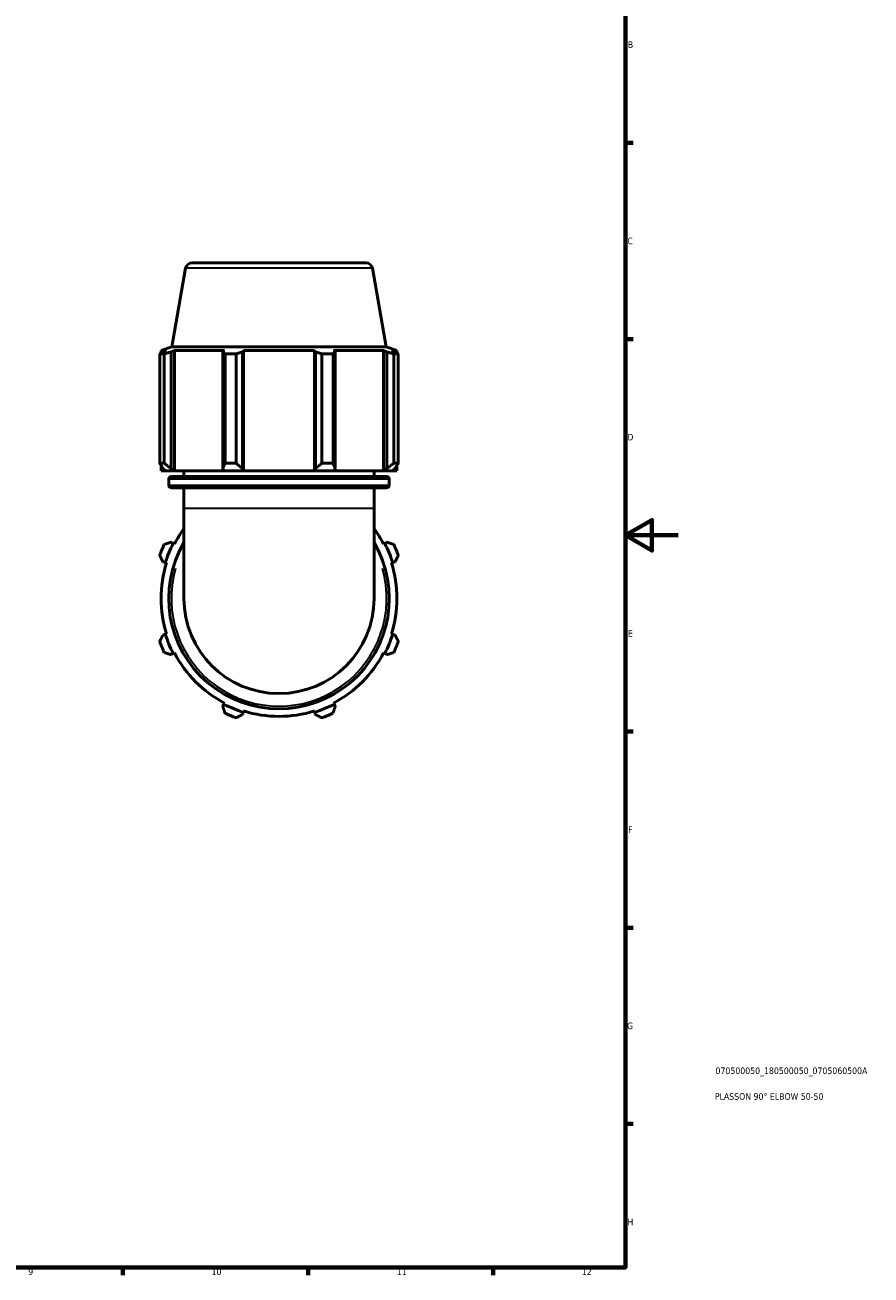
# Model space of a CAD drawing. Header units: millimetres. Extents: x 0 to 914, y 0 to 980.
# Tile 3 of 6: x 594 to 914, y 17 to 490. Entities that reach past the tile are written whole.
import ezdxf

# ---------------------------------------------------------------- set-up
doc = ezdxf.new("R2010")
doc.units = ezdxf.units.MM
for name, color, linetype, lineweight in [('Border (ISO)', 7, 'Continuous', 70), ('Title (ISO)', 7, 'Continuous', 50), ('Visible (ISO)', 7, 'Continuous', 50), ('Visible Narrow (ISO)', 7, 'Continuous', 35)]:
    doc.layers.add(name, color=color, linetype=linetype, lineweight=lineweight)
doc.styles.add('Note Text (ISO)', font='tahoma.ttf')

# ---------------------------------------------------------------- blocks, each defined once
blk = doc.blocks.new('Borders Default Border')
at = {"layer": 'Border (ISO)'}
for p, q in [((821, 445.5), (823.9, 445.5)), ((821, 371.25), (823.9, 371.25)), ((821, 222.75), (823.9, 222.75)), ((821, 148.5), (823.9, 148.5)), ((821, 74.25), (823.9, 74.25)), ((630.75, 20), (630.75, 17.1)), ((700.83, 20), (700.83, 17.1)), ((770.92, 20), (770.92, 17.1))]:
    blk.add_line(p, q, dxfattribs=at)
at = {"layer": 'Border (ISO)', "flags": 128}
for points in [[(20, 20), (20, 574), (821, 574), (821, 20), (20, 20)], [(841, 297), (821, 297), (831, 302.77), (831, 291.23), (821, 297)]]:
    blk.add_lwpolyline(points, dxfattribs=at)
at = {"layer": 'Border (ISO)', "color": 232, "true_color": 0xca0064, "char_height": 2.5, "attachment_point": 7, "style": 'Note Text (ISO)'}
for s, insert in [('B', (821.89, 481.37)), ('C', (821.73, 407.08)), ('D', (821.73, 332.88)), ('E', (821.94, 258.63)), ('F', (822, 184.38)), ('G', (821.61, 110.08)), ('H', (821.74, 35.88)), ('9', (594.88, 17.05)), ('10', (664.29, 17.05)), ('11', (734.37, 17.1)), ('12', (804.46, 17.1))]:
    blk.add_mtext(s, dxfattribs=dict(at, insert=insert))
blk = doc.blocks.new('Title Blocks ISO')
at = {"layer": 'Title (ISO)', "color": 232, "true_color": 0xca0064, "style": 'Note Text (ISO)'}
for tag, p in [('PART_NUMBER_001', (34.08, 73.13)), ('DESCRIPTION_001', (33.84, 63.4))]:
    blk.add_attdef(tag, p, '', height=2.5, dxfattribs=at)

msp = doc.modelspace()

# ---------------------------------------------------------------- linework, layer by layer
at = {"layer": 'Visible (ISO)'}
for p, q in [((654.458, 398.033), (649.224, 368.349)), ((656.92, 400.099), (722.724, 400.099)), ((725.186, 398.033), (730.42, 368.349)), ((644.658, 324.239), (644.658, 365.655)), ((646.393, 365.655), (644.658, 365.655)), ((649.224, 368.349), (645.182, 366.878)), ((647.248, 366.878), (645.182, 366.878)), ((645.182, 365.96), (645.182, 366.878)), ((647.248, 366.878), (645.875, 366.354)), ((646.393, 365.655), (646.393, 324.239)), ((648.949, 366.354), (650.226, 366.878)), ((648.949, 322.319), (648.949, 366.354)), ((730.42, 368.349), (649.224, 368.349)), ((669.21, 366.878), (650.226, 366.878)), ((650.226, 321.359), (650.226, 366.878)), ((669.21, 366.878), (668.545, 366.354)), ((668.545, 366.354), (668.545, 322.319)), ((669.379, 324.239), (669.379, 365.655)), ((673.569, 365.655), (669.379, 365.655)), ((673.569, 365.655), (673.569, 324.239)), ((675.966, 366.354), (676.399, 366.878)), ((675.966, 322.319), (675.966, 366.354)), ((703.246, 366.878), (676.399, 366.878)), ((676.399, 321.359), (676.399, 366.878)), ((703.246, 366.878), (703.679, 366.354)), ((703.246, 321.359), (703.246, 366.878)), ((703.679, 366.354), (703.679, 322.319)), ((706.075, 324.239), (706.075, 365.655)), ((710.266, 365.655), (706.075, 365.655)), ((710.266, 365.655), (710.266, 324.239)), ((711.099, 366.354), (710.435, 366.878)), ((729.418, 366.878), (710.435, 366.878)), ((711.099, 322.319), (711.099, 366.354)), ((729.418, 366.878), (730.696, 366.354)), ((729.418, 321.359), (729.418, 366.878)), ((730.42, 368.349), (734.462, 366.878)), ((730.696, 366.354), (730.696, 322.319)), ((733.769, 366.354), (732.396, 366.878)), ((734.462, 366.878), (732.396, 366.878)), ((733.251, 324.239), (733.251, 365.655)), ((734.987, 365.655), (733.251, 365.655)), ((734.462, 365.96), (734.462, 366.878)), ((734.987, 365.655), (734.987, 324.239)), ((644.658, 324.239), (646.393, 324.239)), ((645.182, 321.359), (645.182, 323.403)), ((645.875, 322.319), (646.79, 321.359)), ((649.8, 321.359), (648.949, 322.319)), ((668.545, 322.319), (668.988, 321.359)), ((669.379, 324.239), (673.569, 324.239)), ((676.254, 321.359), (675.966, 322.319)), ((703.679, 322.319), (703.39, 321.359)), ((706.075, 324.239), (710.266, 324.239)), ((710.656, 321.359), (711.099, 322.319)), ((730.696, 322.319), (729.844, 321.359)), ((732.854, 321.359), (733.769, 322.319)), ((733.251, 324.239), (734.987, 324.239)), ((734.462, 321.359), (734.462, 323.403)), ((645.182, 321.359), (646.79, 321.359)), ((649.8, 321.359), (646.79, 321.359)), ((648.062, 316.009), (648.062, 318.243)), ((649.062, 319.243), (730.582, 319.243)), ((650.226, 321.359), (649.8, 321.359)), ((650.226, 321.359), (668.988, 321.359)), ((653.822, 319.243), (653.822, 321.359)), ((676.254, 321.359), (668.988, 321.359)), ((676.399, 321.359), (676.254, 321.359)), ((676.399, 321.359), (703.246, 321.359)), ((703.39, 321.359), (703.246, 321.359)), ((710.656, 321.359), (703.39, 321.359)), ((710.656, 321.359), (729.418, 321.359)), ((725.822, 319.243), (725.822, 321.359)), ((729.844, 321.359), (729.418, 321.359)), ((732.854, 321.359), (729.844, 321.359)), ((731.582, 316.009), (731.582, 318.243)), ((732.854, 321.359), (734.462, 321.359)), ((730.582, 315.009), (649.062, 315.009)), ((653.822, 307.099), (653.822, 315.009)), ((725.822, 307.099), (725.822, 315.009)), ((653.822, 307.099), (653.822, 273.099)), ((725.822, 273.099), (725.822, 307.099)), ((649.8, 293.933), (648.949, 294.377)), ((650.226, 293.712), (649.8, 293.933)), ((729.844, 293.933), (729.418, 293.712)), ((730.696, 294.377), (729.844, 293.933)), ((645.875, 286.956), (646.79, 286.667)), ((646.79, 286.667), (647.248, 286.523)), ((732.396, 286.523), (732.854, 286.667)), ((732.854, 286.667), (733.769, 286.956)), ((646.79, 259.531), (645.875, 259.243)), ((647.248, 259.676), (646.79, 259.531)), ((732.854, 259.531), (732.396, 259.676)), ((733.769, 259.243), (732.854, 259.531)), ((648.949, 251.822), (649.8, 252.265)), ((649.8, 252.265), (650.226, 252.487)), ((729.418, 252.487), (729.844, 252.265)), ((729.844, 252.265), (730.696, 251.822)), ((668.988, 233.077), (668.545, 232.226)), ((669.21, 233.503), (668.988, 233.077)), ((710.656, 233.077), (710.435, 233.503)), ((711.099, 232.226), (710.656, 233.077)), ((675.966, 229.152), (676.254, 230.068)), ((676.254, 230.068), (676.399, 230.525)), ((703.246, 230.525), (703.39, 230.068)), ((703.39, 230.068), (703.679, 229.152))]:
    msp.add_line(p, q, dxfattribs=at)
for centre, radius, start, end in [((656.92, 397.599), 2.5, 90, 170), ((722.724, 397.599), 2.5, 10, 90), ((649.062, 318.243), 1, 90, 180), ((730.582, 318.243), 1, 0, 90), ((649.062, 316.009), 1, 180, 270), ((730.582, 316.009), 1, 270, 0), ((689.822, 273.099), 44.64, 143.75068, 152.5), ((689.822, 273.099), 44.64, 27.5, 36.24932), ((689.822, 273.099), 48, 154.79198, 160.20802), ((689.822, 273.099), 45.12, 152.5, 162.5), ((689.822, 273.099), 41.76, 149.54969, 30.45031), ((689.822, 273.099), 45.12, 17.5, 27.5), ((689.822, 273.099), 48, 19.79198, 25.20802), ((689.822, 273.099), 44.64, 162.5, 197.5), ((689.822, 273.099), 44.64, 342.5, 17.5), ((689.822, 273.099), 36, 180, 0), ((689.822, 273.099), 48, 199.79198, 205.20802), ((689.822, 273.099), 45.12, 197.5, 207.5), ((689.822, 273.099), 45.12, 332.5, 342.5), ((689.822, 273.099), 48, 334.79198, 340.20802), ((689.822, 273.099), 44.64, 207.5, 242.5), ((689.822, 273.099), 44.64, 297.5, 332.5), ((689.822, 273.099), 45.12, 242.5, 252.5), ((689.822, 273.099), 45.12, 287.5, 297.5), ((689.822, 273.099), 48, 244.79198, 250.20802), ((689.822, 273.099), 44.64, 252.5, 287.5), ((689.822, 273.099), 48, 289.79198, 295.20802)]:
    msp.add_arc(centre, radius, start, end, dxfattribs=at)
for points, weights in [([(644.658, 365.655), (645.279, 366.019), (645.875, 366.354)], [1, 1.00181118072, 1.00280635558]), ([(648.949, 366.354), (647.697, 366.019), (646.393, 365.655)], [1.00280635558, 1.00181118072, 1]), ([(669.379, 365.655), (668.953, 366.019), (668.545, 366.354)], [1, 1.00181118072, 1.00280635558]), ([(675.966, 366.354), (674.792, 366.019), (673.569, 365.655)], [1.00280635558, 1.00181118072, 1]), ([(706.075, 365.655), (704.852, 366.019), (703.679, 366.354)], [1, 1.00181118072, 1.00280635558]), ([(711.099, 366.354), (710.691, 366.019), (710.266, 365.655)], [1.00280635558, 1.00181118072, 1]), ([(733.251, 365.655), (731.947, 366.019), (730.696, 366.354)], [1, 1.00181118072, 1.00280635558]), ([(733.769, 366.354), (734.366, 366.019), (734.987, 365.655)], [1.00280635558, 1.00181118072, 1]), ([(644.658, 324.239), (645.279, 323.241), (645.875, 322.319)], [1.01616571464, 1.01148686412, 1.00600765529]), ([(648.949, 322.319), (647.697, 323.241), (646.393, 324.239)], [1.00600765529, 1.01148686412, 1.01616571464]), ([(669.379, 324.239), (668.953, 323.241), (668.545, 322.319)], [1.01616571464, 1.01148686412, 1.00600765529]), ([(675.966, 322.319), (674.792, 323.241), (673.569, 324.239)], [1.00600765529, 1.01148686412, 1.01616571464]), ([(706.075, 324.239), (704.852, 323.241), (703.679, 322.319)], [1.01616571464, 1.01148686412, 1.00600765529]), ([(711.099, 322.319), (710.691, 323.241), (710.266, 324.239)], [1.00600765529, 1.01148686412, 1.01616571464]), ([(733.251, 324.239), (731.947, 323.241), (730.696, 322.319)], [1.01616571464, 1.01148686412, 1.00600765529]), ([(733.769, 322.319), (734.366, 323.241), (734.987, 324.239)], [1.00600765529, 1.01148686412, 1.01616571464]), ([(648.949, 294.377), (647.697, 293.968), (646.393, 293.543)], [1.00600765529, 1.01148686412, 1.01616571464]), ([(733.251, 293.543), (731.947, 293.968), (730.696, 294.377)], [1.01616571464, 1.01148686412, 1.00600765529]), ([(644.658, 289.352), (645.279, 288.13), (645.875, 286.956)], [1.01616571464, 1.01148686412, 1.00600765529]), ([(733.769, 286.956), (734.366, 288.13), (734.987, 289.352)], [1.00600765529, 1.01148686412, 1.01616571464]), ([(645.875, 259.243), (645.279, 258.069), (644.658, 256.846)], [1.00600765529, 1.01148686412, 1.01616571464]), ([(734.987, 256.846), (734.366, 258.069), (733.769, 259.243)], [1.01616571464, 1.01148686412, 1.00600765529]), ([(646.393, 252.656), (647.697, 252.23), (648.949, 251.822)], [1.01616571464, 1.01148686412, 1.00600765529]), ([(730.696, 251.822), (731.947, 252.23), (733.251, 252.656)], [1.00600765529, 1.01148686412, 1.01616571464]), ([(668.545, 232.226), (668.953, 230.974), (669.379, 229.67)], [1.00600765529, 1.01148686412, 1.01616571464]), ([(710.266, 229.67), (710.691, 230.974), (711.099, 232.226)], [1.01616571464, 1.01148686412, 1.00600765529]), ([(673.569, 227.935), (674.792, 228.556), (675.966, 229.152)], [1.01616571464, 1.01148686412, 1.00600765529]), ([(703.679, 229.152), (704.852, 228.556), (706.075, 227.935)], [1.00600765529, 1.01148686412, 1.01616571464])]:
    msp.add_rational_spline(points, weights, degree=2, dxfattribs=at)
at = {"layer": 'Visible Narrow (ISO)'}
for p, q in [((724.751, 398.033), (654.893, 398.033)), ((731.068, 318.243), (648.576, 318.243)), ((648.576, 316.009), (731.068, 316.009)), ((725.379, 307.099), (654.265, 307.099))]:
    msp.add_line(p, q, dxfattribs=at)
msp.add_arc((689.822, 273.099), 40.76, 163.82981, 16.17019, dxfattribs=at)

# ---------------------------------------------------------------- block references
msp.add_blockref('Borders Default Border', (0, 0))
msp.add_blockref('Title Blocks ISO', (821, 20)).add_auto_attribs({'PART_NUMBER_001': '070500050_180500050_0705060500A', 'DESCRIPTION_001': 'PLASSON 90° ELBOW 50-50'})

doc.saveas('drawing.dxf')
